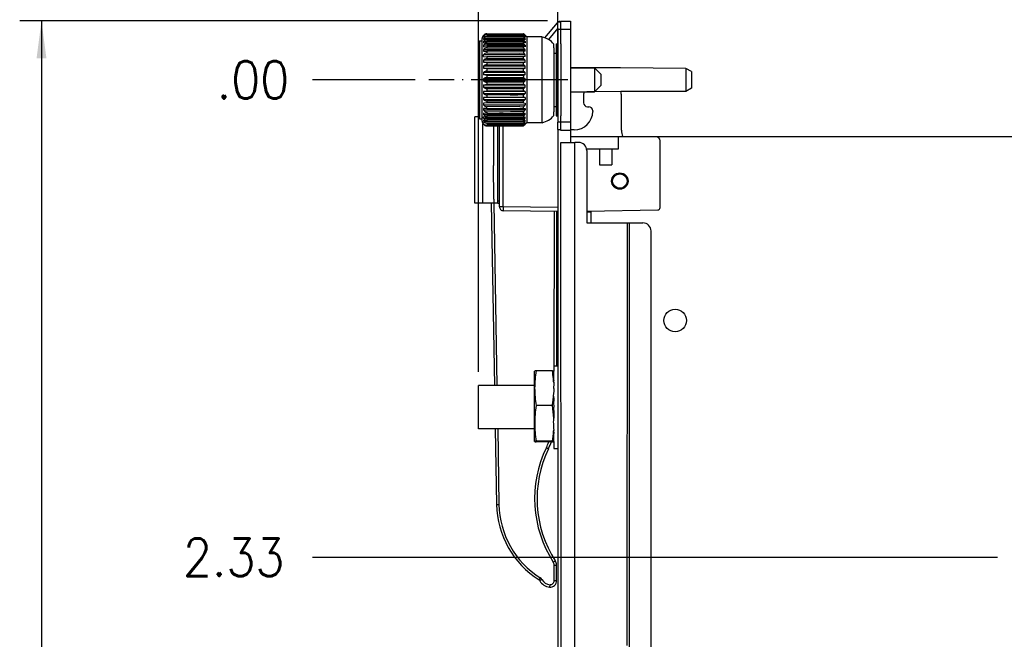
# Model space of a CAD drawing. Header units: millimetres. Extents: x 618 to 1482, y 17 to 575.
# Tile 63 of 90: x 887 to 979, y 394 to 451. Entities that reach past the tile are written whole.
import ezdxf

# ---------------------------------------------------------------- set-up
doc = ezdxf.new("R2010")
doc.units = ezdxf.units.MM
doc.linetypes.add('DOT_CENTER', pattern=[14, 12, -1, 0, -1])
doc.layers.add('1', color=7, linetype='Continuous')
doc.styles.add('CONVERTER_11', font='txt.shx', dxfattribs={"width": 0.9})
doc.dimstyles.new('ME10_DIM_11', dxfattribs={"dimtxt": 4.666667, "dimasz": 4.666667, "dimexe": 2.706667, "dimexo": 1.693333, "dimgap": 3.386667, "dimtad": 0, "dimtih": 1, "dimtoh": 1, "dimlfac": 0.03937, "dimzin": 4, "dimdsep": 46, "dimtxsty": 'CONVERTER_11', "dimsah": 1, "dimcen": 0.09, "dimclrd": 140, "dimclre": 140, "dimclrt": 4, "dimadec": 0, "dimazin": 0, "dimtfac": 1, "dimtdec": 4, "dimtix": 1, "dimtofl": 0, "dimtmove": 0, "dimatfit": 0, "dimfxl": 1, "dimtolj": 1, "dimtzin": 0, "dimarcsym": 0})
doc.dimstyles.new('ME10_DIM_14', dxfattribs={"dimtxt": 4.666667, "dimasz": 0.18, "dimexe": 2.706667, "dimexo": 1.693333, "dimgap": 3.386667, "dimtad": 1, "dimlfac": 0.03937, "dimzin": 4, "dimdsep": 46, "dimtxsty": 'CONVERTER_11', "dimsah": 1, "dimcen": 0.09, "dimclrd": 140, "dimclre": 140, "dimclrt": 4, "dimadec": 0, "dimazin": 0, "dimtfac": 1, "dimtdec": 4, "dimtix": 1, "dimtofl": 0, "dimtmove": 0, "dimatfit": 0, "dimfxl": 1, "dimtolj": 1, "dimtzin": 0, "dimarcsym": 0})
doc.dimstyles.new('ME10_DIM_15', dxfattribs={"dimtxt": 4.666667, "dimasz": 0.18, "dimexe": 2.706667, "dimexo": 1.693333, "dimgap": 3.386667, "dimtad": 1, "dimlfac": 0.03937, "dimzin": 4, "dimdsep": 46, "dimtxsty": 'CONVERTER_11', "dimsah": 1, "dimcen": 0.09, "dimclrd": 140, "dimclre": 140, "dimclrt": 4, "dimadec": 0, "dimazin": 0, "dimtfac": 1, "dimtdec": 4, "dimtix": 1, "dimtofl": 0, "dimtmove": 0, "dimatfit": 0, "dimfxl": 1, "dimtolj": 1, "dimtzin": 0, "dimarcsym": 0})
doc.dimstyles.new('ME10_DIM_16', dxfattribs={"dimtxt": 4.666667, "dimasz": 0.18, "dimexe": 2.706667, "dimexo": 1.693333, "dimgap": 3.386667, "dimtad": 1, "dimlfac": 0.03937, "dimzin": 4, "dimdsep": 46, "dimtxsty": 'CONVERTER_11', "dimsah": 1, "dimcen": 0.09, "dimclrd": 140, "dimclre": 140, "dimclrt": 4, "dimadec": 0, "dimazin": 0, "dimtfac": 1, "dimtdec": 4, "dimtix": 1, "dimtofl": 0, "dimtmove": 0, "dimatfit": 0, "dimfxl": 1, "dimtolj": 1, "dimtzin": 0, "dimarcsym": 0})
doc.dimstyles.new('ME10_DIM_20', dxfattribs={"dimtxt": 4.666667, "dimasz": 0.18, "dimexe": 2.706667, "dimexo": 1.693333, "dimgap": 3.386667, "dimtad": 1, "dimlfac": 0.03937, "dimzin": 4, "dimdsep": 46, "dimtxsty": 'CONVERTER_11', "dimsah": 1, "dimcen": 0.09, "dimclrd": 140, "dimclre": 140, "dimclrt": 4, "dimadec": 0, "dimazin": 0, "dimtfac": 1, "dimtdec": 4, "dimtix": 1, "dimtofl": 0, "dimtmove": 0, "dimatfit": 0, "dimfxl": 1, "dimtolj": 1, "dimtzin": 0, "dimarcsym": 0})

# ---------------------------------------------------------------- blocks, each defined once
blk = doc.blocks.new('p3__18', base_point=(1246.75, 549.22))
at = {"color": 7, "linetype": 'Continuous'}
for p, q in [((1246.75, 555.9), (1246.75, 558.01)), ((1248.96, 558.06), (1246.93, 558.06)), ((1249.14, 557.54), (1249.14, 558.01)), ((1249.14, 557.43), (1249.14, 557.54)), ((1249.08, 557.04), (1249.13, 557.07)), ((1249.17, 556.93), (1249.08, 557.04)), ((1249.08, 556.72), (1249.17, 556.93)), ((1249.17, 556.62), (1249.08, 556.72)), ((1249.13, 557.07), (1249.14, 557.43)), ((1249.17, 556.49), (1249.17, 556.62)), ((1249.17, 556.22), (1249.17, 556.49)), ((1246.75, 551.53), (1246.75, 555.9)), ((1249.1, 554.95), (1249.17, 555.52)), ((1249.12, 556.06), (1249.14, 556.15)), ((1249.14, 555.98), (1249.12, 556.06)), ((1249.14, 556.15), (1249.17, 556.22)), ((1249.14, 555.9), (1249.14, 555.98)), ((1249.17, 555.79), (1249.14, 555.9)), ((1249.17, 555.52), (1249.17, 555.79)), ((1249.14, 554.82), (1249.1, 554.95)), ((1249.17, 554.67), (1249.14, 554.82)), ((1249.14, 554.08), (1249.17, 554.46)), ((1249.17, 553.59), (1249.14, 554.08)), ((1249.17, 554.46), (1249.17, 554.67)), ((1248.96, 553.74), (1246.93, 553.74)), ((1249.14, 553.54), (1249.17, 553.59)), ((1249.17, 552.74), (1249.14, 553.54)), ((1249.17, 552.27), (1249.17, 552.74)), ((1246.75, 549.27), (1246.75, 551.53)), ((1249.08, 551.68), (1249.14, 551.94)), ((1249.14, 551.53), (1249.08, 551.68)), ((1249.12, 552.15), (1249.17, 552.27)), ((1249.14, 551.94), (1249.12, 552.15)), ((1249.14, 551.06), (1249.14, 551.53)), ((1249.1, 550.56), (1249.17, 550.68)), ((1249.16, 550.41), (1249.1, 550.56)), ((1249.14, 550.9), (1249.14, 551.06)), ((1249.17, 550.68), (1249.14, 550.9)), ((1249.14, 550.09), (1249.16, 550.41)), ((1248.96, 549.32), (1246.93, 549.32)), ((1248.96, 549.22), (1246.93, 549.22)), ((1249.12, 549.25), (1249.14, 549.49)), ((1249.14, 550.02), (1249.14, 550.09)), ((1249.14, 549.67), (1249.14, 550.02)), ((1249.14, 549.54), (1249.14, 549.67)), ((1249.14, 549.49), (1249.14, 549.54))]:
    blk.add_line(p, q, dxfattribs=at)
for centre, radius, start, end in [((1260.72, 555.81), 13.97, 170.7571, 179.6534), ((1235.16, 555.95), 13.96, 4.483, 8.691), ((1235.24, 555.15), 13.96, 6.8896, 7.747), ((1260.72, 555.98), 13.97, 180.3466, 189.2429), ((1235.17, 555.98), 13.97, 350.7571, 353.3376), ((1235.17, 555.98), 13.97, 353.3376, 354.1894), ((1235.17, 555.98), 13.97, 354.1894, 355.7687), ((1261.37, 551.44), 14.61, 170.9643, 179.6623), ((1234.53, 551.44), 14.61, 2.7765, 9.0357), ((1261.37, 551.61), 14.61, 180.3377, 189.0357), ((1234.53, 551.61), 14.61, 350.9643, 355.8748)]:
    blk.add_arc(centre, radius, start, end, dxfattribs=at)
for points, knots in [([(1246.93, 558.06), (1246.91, 558.05), (1246.86, 558.04), (1246.8, 558.04), (1246.77, 558.01), (1246.75, 558.01), (1246.75, 558.01)], [0, 0, 0, 0, 0.0741695, 0.1362918, 0.1829802, 0.1896499, 0.1896499, 0.1896499, 0.1896499]), ([(1248.96, 558.06), (1248.98, 558.05), (1249.03, 558.04), (1249.09, 558.04), (1249.12, 558.01), (1249.14, 558.01), (1249.14, 558.01)], [0, 0, 0, 0, 0.0741695, 0.1362918, 0.1829802, 0.1896499, 0.1896499, 0.1896499, 0.1896499]), ([(1246.93, 549.32), (1246.91, 549.32), (1246.87, 549.31), (1246.81, 549.3), (1246.78, 549.28), (1246.75, 549.27), (1246.75, 549.27)], [0, 0, 0, 0, 0.0748658, 0.104729, 0.1786376, 0.189196, 0.189196, 0.189196, 0.189196]), ([(1246.75, 549.27), (1246.75, 549.27), (1246.77, 549.26), (1246.8, 549.24), (1246.86, 549.23), (1246.9, 549.22), (1246.93, 549.22)], [0, 0, 0, 0, 0.0067712, 0.0541695, 0.0993842, 0.1895717, 0.1895717, 0.1895717, 0.1895717]), ([(1249.12, 549.25), (1249.1, 549.27), (1249.05, 549.31), (1248.99, 549.32), (1248.96, 549.32)], [0, 0, 0, 0, 0.0966503, 0.1802791, 0.1802791, 0.1802791, 0.1802791]), ([(1248.96, 549.22), (1248.98, 549.22), (1249.02, 549.23), (1249.07, 549.24), (1249.1, 549.25), (1249.12, 549.25), (1249.12, 549.25)], [0, 0, 0, 0, 0.0748658, 0.104729, 0.1608086, 0.16882, 0.16882, 0.16882, 0.16882])]:
    blk.add_open_spline(points, degree=3, knots=knots, dxfattribs=at)
blk = doc.blocks.new('SOUTHCO_47-99-944-1F1_shell__28', base_point=(1244.89, 589.73))
at = {"color": 7, "linetype": 'Continuous'}
for p, q in [((1249.42, 598.65), (1249.64, 598.65)), ((1249.42, 598.65), (1249.42, 597.5)), ((1250.02, 598.65), (1250.02, 596.68)), ((1244.89, 597.5), (1245.37, 597.53)), ((1249.12, 597.5), (1249.42, 597.5)), ((1249.42, 597.5), (1249.42, 590.87)), ((1250.02, 596.68), (1250.02, 591.69)), ((1244.89, 590.87), (1245.37, 590.85)), ((1249.12, 590.87), (1249.42, 590.87)), ((1249.42, 590.87), (1249.42, 589.73)), ((1250.02, 591.69), (1250.02, 589.73)), ((1249.42, 589.73), (1249.64, 589.73))]:
    blk.add_line(p, q, dxfattribs=at)
blk = doc.blocks.new('SOUTHCO_47-99-944-1F1_body__29', base_point=(1239.9, 588.47))
at = {"color": 7, "linetype": 'Continuous'}
for p, q in [((1240.22, 599.04), (1240.22, 599.34)), ((1240.43, 599.71), (1240.39, 599.71)), ((1240.39, 599.49), (1240.82, 599.62)), ((1240.62, 599.56), (1240.39, 599.56)), ((1240.39, 599.3), (1240.39, 599.2)), ((1240.82, 599.3), (1240.39, 599.3)), ((1240.39, 599.2), (1240.82, 599.3)), ((1240.82, 599.91), (1245.37, 599.93)), ((1245.37, 599.83), (1240.82, 599.83)), ((1240.82, 599.78), (1245.37, 599.78)), ((1245.37, 599.62), (1240.82, 599.62)), ((1240.82, 599.53), (1245.37, 599.53)), ((1245.37, 599.3), (1240.82, 599.3)), ((1240.82, 599.17), (1245.37, 599.17)), ((1245.56, 599.3), (1245.37, 599.3)), ((1245.37, 599.17), (1245.37, 599.3)), ((1245.56, 599.56), (1245.5, 599.53)), ((1245.8, 599.52), (1245.56, 599.75)), ((1245.56, 599.3), (1245.56, 599.2)), ((1245.8, 599.52), (1245.8, 588.86)), ((1247.7, 599.52), (1245.8, 599.52)), ((1247.7, 594.19), (1247.7, 599.52)), ((1239.92, 599.04), (1239.9, 596.88)), ((1239.92, 599.04), (1240.22, 599.04)), ((1240.22, 589.34), (1240.22, 599.04)), ((1245.56, 598.94), (1240.39, 598.94)), ((1240.39, 598.94), (1240.39, 598.8)), ((1240.39, 598.8), (1240.82, 598.87)), ((1240.39, 598.48), (1240.39, 598.31)), ((1245.56, 598.48), (1240.39, 598.48)), ((1240.39, 598.31), (1240.82, 598.35)), ((1240.39, 597.93), (1240.39, 597.74)), ((1245.56, 597.93), (1240.39, 597.93)), ((1245.37, 598.87), (1240.82, 598.87)), ((1240.82, 598.71), (1245.37, 598.71)), ((1245.37, 598.35), (1240.82, 598.35)), ((1240.82, 598.16), (1245.37, 598.16)), ((1245.37, 598.71), (1245.37, 598.87)), ((1245.37, 598.16), (1245.37, 598.35)), ((1245.56, 598.94), (1245.56, 598.8)), ((1245.56, 598.48), (1245.56, 598.31)), ((1245.56, 597.74), (1245.56, 597.93)), ((1249.12, 598.17), (1249.12, 598.64)), ((1249.12, 598.17), (1249.12, 590.21)), ((1239.9, 596.88), (1239.9, 591.49)), ((1240.39, 597.09), (1240.39, 597.3)), ((1245.56, 597.3), (1240.39, 597.3)), ((1240.39, 597.09), (1240.82, 597.06)), ((1245.37, 597.74), (1240.82, 597.74)), ((1240.82, 597.53), (1244.89, 597.5)), ((1245.37, 597.06), (1240.82, 597.06)), ((1240.82, 596.83), (1245.37, 596.83)), ((1244.89, 597.5), (1245.37, 597.53)), ((1245.37, 597.74), (1245.37, 597.53)), ((1245.56, 597.09), (1245.37, 597.06)), ((1245.37, 596.83), (1245.37, 597.06)), ((1245.56, 597.09), (1245.56, 597.3)), ((1240.39, 596.62), (1240.39, 596.38)), ((1245.56, 596.62), (1240.39, 596.62)), ((1240.82, 596.32), (1240.39, 596.38)), ((1240.39, 596.38), (1245.56, 596.38)), ((1245.56, 595.88), (1240.39, 595.88)), ((1240.39, 595.88), (1240.39, 595.63)), ((1240.82, 595.54), (1240.39, 595.63)), ((1240.39, 595.63), (1245.56, 595.63)), ((1245.37, 596.32), (1240.82, 596.32)), ((1240.82, 596.08), (1243.72, 596.04)), ((1245.37, 595.54), (1240.82, 595.54)), ((1243.72, 596.04), (1244.65, 596.04)), ((1244.65, 596.04), (1245.37, 596.08)), ((1245.37, 596.08), (1245.37, 596.32)), ((1245.37, 595.29), (1245.37, 595.54)), ((1245.56, 596.38), (1245.56, 596.62)), ((1245.56, 595.63), (1245.56, 595.88)), ((1251.22, 595.68), (1253.22, 595.69)), ((1253.22, 595.69), (1254.2, 595.68)), ((1254.2, 595.68), (1254.2, 592.7)), ((1255.02, 594.86), (1254.2, 595.68)), ((1240.39, 595.11), (1240.39, 594.85)), ((1245.56, 595.11), (1240.39, 595.11)), ((1240.82, 594.73), (1240.39, 594.85)), ((1240.39, 594.85), (1245.56, 594.85)), ((1240.39, 594.32), (1240.39, 594.06)), ((1245.56, 594.32), (1240.39, 594.32)), ((1240.82, 595.29), (1245.37, 595.29)), ((1245.37, 594.73), (1240.82, 594.73)), ((1240.82, 594.47), (1245.37, 594.47)), ((1245.4, 594.53), (1245.37, 594.73)), ((1245.37, 594.47), (1245.4, 594.53)), ((1245.56, 594.85), (1245.56, 595.11)), ((1245.56, 594.06), (1245.56, 594.32)), ((1247.7, 588.86), (1247.7, 594.19)), ((1255.02, 593.52), (1255.02, 594.86)), ((1240.39, 594.06), (1245.56, 594.06)), ((1240.39, 593.53), (1240.82, 593.65)), ((1240.39, 593.53), (1240.39, 593.27)), ((1245.56, 593.53), (1240.39, 593.53)), ((1240.39, 593.27), (1245.56, 593.27)), ((1245.37, 593.91), (1240.82, 593.91)), ((1240.82, 593.65), (1245.37, 593.65)), ((1245.37, 593.09), (1240.82, 593.09)), ((1245.4, 593.85), (1245.37, 593.91)), ((1245.37, 593.65), (1245.4, 593.85)), ((1245.37, 592.84), (1245.37, 593.09)), ((1245.56, 593.27), (1245.56, 593.53)), ((1255.02, 593.52), (1254.2, 592.7)), ((1240.39, 592.75), (1240.82, 592.84)), ((1240.39, 592.75), (1240.39, 592.5)), ((1245.56, 592.75), (1240.39, 592.75)), ((1240.39, 592.5), (1245.56, 592.5)), ((1240.39, 592), (1240.82, 592.06)), ((1240.39, 592), (1240.39, 591.76)), ((1245.56, 592), (1240.39, 592)), ((1240.39, 591.76), (1245.56, 591.76)), ((1240.82, 592.84), (1245.37, 592.84)), ((1243.72, 592.33), (1240.82, 592.3)), ((1240.82, 592.06), (1245.37, 592.06)), ((1243.72, 592.33), (1244.65, 592.33)), ((1245.37, 592.3), (1244.65, 592.33)), ((1245.37, 592.06), (1245.37, 592.3)), ((1245.56, 592.75), (1245.56, 592.5)), ((1245.56, 592), (1245.56, 591.76)), ((1251.22, 592.7), (1253.22, 592.69)), ((1253.22, 592.69), (1254.2, 592.7)), ((1239.9, 591.49), (1239.92, 589.34)), ((1240.82, 591.32), (1240.39, 591.29)), ((1240.39, 591.29), (1240.39, 591.08)), ((1240.39, 591.08), (1245.56, 591.08)), ((1240.39, 590.64), (1240.39, 590.45)), ((1245.37, 591.55), (1240.82, 591.55)), ((1245.37, 591.32), (1240.82, 591.32)), ((1244.89, 590.87), (1240.82, 590.85)), ((1240.82, 590.64), (1245.37, 590.64)), ((1244.89, 590.87), (1245.37, 590.85)), ((1245.37, 591.32), (1245.37, 591.55)), ((1245.37, 591.32), (1245.56, 591.29)), ((1245.37, 590.64), (1245.37, 590.85)), ((1245.56, 591.29), (1245.56, 591.08)), ((1245.56, 590.64), (1245.56, 590.45)), ((1239.92, 589.34), (1240.22, 589.34)), ((1240.22, 589.04), (1240.22, 589.34)), ((1240.39, 590.45), (1245.56, 590.45)), ((1240.39, 590.07), (1240.39, 589.9)), ((1240.82, 590.03), (1240.39, 590.07)), ((1240.39, 589.9), (1245.56, 589.9)), ((1240.39, 589.44), (1240.39, 589.58)), ((1240.82, 589.51), (1240.39, 589.58)), ((1240.39, 589.44), (1245.56, 589.44)), ((1242.37, 590.19), (1240.82, 590.22)), ((1240.82, 590.03), (1245.37, 590.03)), ((1245.37, 589.67), (1240.82, 589.67)), ((1240.82, 589.51), (1245.37, 589.51)), ((1242.86, 590.19), (1242.37, 590.19)), ((1243.74, 590.2), (1242.86, 590.19)), ((1245.37, 590.22), (1243.74, 590.2)), ((1245.37, 590.03), (1245.37, 590.22)), ((1245.37, 589.67), (1245.37, 589.51)), ((1245.56, 589.9), (1245.56, 590.07)), ((1245.56, 589.44), (1245.56, 589.58)), ((1249.12, 589.74), (1249.12, 590.21)), ((1240.39, 589.18), (1240.39, 589.08)), ((1240.82, 589.08), (1240.39, 589.18)), ((1240.39, 589.08), (1240.82, 589.08)), ((1240.82, 588.76), (1240.39, 588.89)), ((1245.37, 589.21), (1240.82, 589.21)), ((1240.82, 589.08), (1245.37, 589.08)), ((1240.82, 588.85), (1245.37, 588.85)), ((1240.82, 588.76), (1245.37, 588.76)), ((1245.37, 588.6), (1240.82, 588.6)), ((1240.82, 588.55), (1245.37, 588.55)), ((1240.82, 588.47), (1245.37, 588.47)), ((1245.37, 589.08), (1245.37, 589.21)), ((1245.37, 589.08), (1245.56, 589.08)), ((1245.47, 588.63), (1245.56, 588.7)), ((1245.5, 588.85), (1245.56, 588.82)), ((1245.56, 589.08), (1245.56, 589.18)), ((1245.8, 588.86), (1245.56, 588.7)), ((1245.56, 588.7), (1245.56, 588.63)), ((1247.7, 588.86), (1245.8, 588.86))]:
    blk.add_line(p, q, dxfattribs=at)
at = {"color": 124, "linetype": 'Continuous'}
for p, q in [((1240.82, 599.3), (1240.82, 599.17)), ((1240.82, 598.71), (1240.82, 598.87)), ((1240.82, 598.35), (1240.82, 598.16)), ((1240.82, 597.74), (1240.82, 597.53)), ((1240.82, 597.06), (1240.82, 596.83)), ((1240.82, 596.32), (1240.82, 596.08)), ((1240.82, 595.54), (1240.82, 595.29)), ((1240.82, 594.73), (1240.82, 594.47)), ((1240.82, 593.91), (1240.82, 593.65)), ((1240.82, 593.09), (1240.82, 592.84)), ((1240.82, 592.3), (1240.82, 592.06)), ((1240.82, 591.55), (1240.82, 591.32)), ((1240.82, 590.64), (1240.82, 590.85)), ((1240.82, 590.22), (1240.82, 590.03)), ((1240.82, 589.67), (1240.82, 589.51)), ((1240.82, 589.21), (1240.82, 589.08))]:
    blk.add_line(p, q, dxfattribs=at)
at = {"color": 7, "linetype": 'Continuous'}
for centre, radius, start, end in [((1240.81, 599.3), 0.587, 135.8985, 176.5159), ((1240.84, 599.31), 0.609, 91.6682, 138.0798), ((1240.77, 599.19), 0.646, 85.1508, 126.165), ((1240.83, 599.22), 0.564, 90.9966, 142.1201), ((1240.84, 598.97), 0.556, 91.4606, 144.019), ((1240.84, 598.62), 0.552, 91.74, 145.1078), ((1247.06, 596.88), 2.71, 40.3979, 76.2713), ((1240.84, 598.17), 0.544, 91.4687, 145.7614), ((1240.84, 597.61), 0.552, 91.6949, 144.9343), ((1240.84, 596.97), 0.557, 91.3726, 143.6682), ((1240.83, 596.26), 0.567, 90.8712, 141.5841), ((1240.82, 595.49), 0.584, 90.2275, 138.6345), ((1240.82, 594.67), 0.611, 89.5064, 134.7505), ((1240.81, 593.81), 0.659, 88.8099, 129.8439), ((1240.81, 594.57), 0.659, 230.1561, 271.1901), ((1240.82, 593.71), 0.611, 225.2495, 270.4936), ((1240.82, 592.89), 0.584, 221.3655, 269.7725), ((1240.83, 592.12), 0.567, 218.4159, 269.1288), ((1240.84, 591.41), 0.557, 216.3318, 268.6274), ((1240.84, 590.77), 0.552, 215.0657, 268.3051), ((1240.84, 590.21), 0.544, 214.2386, 268.5313), ((1240.84, 589.76), 0.552, 214.8922, 268.26), ((1247.06, 591.5), 2.71, 283.7287, 319.6021), ((1240.81, 589.12), 0.589, 187.5308, 224.551), ((1240.84, 589.41), 0.556, 215.981, 268.5394), ((1240.82, 589.21), 0.664, 229.5593, 270.4572), ((1240.86, 589.06), 0.597, 216.742, 265.8879)]:
    blk.add_arc(centre, radius, start, end, dxfattribs=at)
for points in [[(1240.39, 599.56), (1240.39, 599.55), (1240.39, 599.53), (1240.39, 599.5), (1240.39, 599.49)], [(1245.37, 599.78), (1245.37, 599.79), (1245.37, 599.81), (1245.37, 599.83), (1245.37, 599.83)], [(1245.37, 599.53), (1245.37, 599.55), (1245.37, 599.58), (1245.37, 599.61), (1245.37, 599.62)], [(1245.56, 599.56), (1245.56, 599.55), (1245.56, 599.53), (1245.56, 599.5), (1245.56, 599.49)], [(1240.39, 588.89), (1240.39, 588.88), (1240.39, 588.85), (1240.39, 588.83), (1240.39, 588.82)], [(1245.37, 588.76), (1245.37, 588.77), (1245.37, 588.8), (1245.37, 588.83), (1245.37, 588.85)], [(1245.37, 588.55), (1245.37, 588.55), (1245.37, 588.57), (1245.37, 588.59), (1245.37, 588.6)], [(1245.56, 588.82), (1245.56, 588.83), (1245.56, 588.85), (1245.56, 588.88), (1245.56, 588.89)]]:
    blk.add_open_spline(points, degree=3, dxfattribs=at)
at = {"color": 124, "linetype": 'Continuous'}
for points in [[(1240.82, 599.83), (1240.82, 599.83), (1240.82, 599.81), (1240.82, 599.79), (1240.82, 599.78)], [(1240.82, 599.62), (1240.82, 599.61), (1240.82, 599.58), (1240.82, 599.55), (1240.82, 599.53)], [(1240.82, 588.85), (1240.82, 588.83), (1240.82, 588.8), (1240.82, 588.77), (1240.82, 588.76)], [(1240.82, 588.6), (1240.82, 588.59), (1240.82, 588.57), (1240.82, 588.55), (1240.82, 588.55)]]:
    blk.add_open_spline(points, degree=3, dxfattribs=at)
at = {"color": 7, "linetype": 'Continuous'}
for points, knots in [([(1245.56, 599.75), (1245.55, 599.76), (1245.53, 599.78), (1245.49, 599.82), (1245.43, 599.87), (1245.39, 599.91), (1245.37, 599.93)], [0, 0, 0, 0, 0.0432961, 0.0865923, 0.1736803, 0.2613867, 0.2613867, 0.2613867, 0.2613867]), ([(1245.56, 599.68), (1245.55, 599.69), (1245.53, 599.7), (1245.49, 599.74), (1245.43, 599.78), (1245.39, 599.82), (1245.37, 599.83)], [0, 0, 0, 0, 0.0406394, 0.0812787, 0.1631097, 0.2455272, 0.2455272, 0.2455272, 0.2455272]), ([(1245.37, 599.78), (1245.4, 599.77), (1245.43, 599.76), (1245.43, 599.68), (1245.5, 599.64), (1245.54, 599.59), (1245.56, 599.56)], [0, 0, 0, 0, 0.0657574, 0.103787, 0.1994535, 0.294784, 0.294784, 0.294784, 0.294784]), ([(1245.56, 599.49), (1245.55, 599.5), (1245.53, 599.51), (1245.48, 599.55), (1245.43, 599.58), (1245.39, 599.61), (1245.37, 599.62)], [0, 0, 0, 0, 0.0379, 0.0758001, 0.1810675, 0.2291242, 0.2291242, 0.2291242, 0.2291242]), ([(1245.37, 599.53), (1245.38, 599.52), (1245.4, 599.49), (1245.45, 599.44), (1245.5, 599.38), (1245.54, 599.33), (1245.56, 599.3)], [0, 0, 0, 0, 0.0496035, 0.099207, 0.1978435, 0.2960774, 0.2960774, 0.2960774, 0.2960774]), ([(1245.56, 599.2), (1245.55, 599.2), (1245.53, 599.21), (1245.49, 599.24), (1245.43, 599.26), (1245.39, 599.29), (1245.37, 599.3)], [0, 0, 0, 0, 0.0353003, 0.0706007, 0.1417887, 0.213534, 0.213534, 0.213534, 0.213534]), ([(1245.37, 599.17), (1245.38, 599.16), (1245.4, 599.13), (1245.45, 599.08), (1245.5, 599.02), (1245.54, 598.96), (1245.56, 598.94)], [0, 0, 0, 0, 0.050564, 0.101128, 0.2013878, 0.3012796, 0.3012796, 0.3012796, 0.3012796]), ([(1245.56, 598.8), (1245.55, 598.8), (1245.53, 598.81), (1245.48, 598.83), (1245.43, 598.85), (1245.39, 598.86), (1245.37, 598.87)], [0, 0, 0, 0, 0.0330728, 0.0661456, 0.1582882, 0.2003475, 0.2003475, 0.2003475, 0.2003475]), ([(1245.37, 598.71), (1245.38, 598.7), (1245.4, 598.67), (1245.45, 598.62), (1245.5, 598.56), (1245.54, 598.5), (1245.56, 598.48)], [0, 0, 0, 0, 0.0508528, 0.1017055, 0.202324, 0.3027555, 0.3027555, 0.3027555, 0.3027555]), ([(1245.56, 598.31), (1245.55, 598.31), (1245.53, 598.32), (1245.48, 598.33), (1245.43, 598.34), (1245.39, 598.34), (1245.37, 598.35)], [0, 0, 0, 0, 0.0315662, 0.0631325, 0.1510967, 0.1912256, 0.1912256, 0.1912256, 0.1912256]), ([(1245.37, 598.16), (1245.38, 598.15), (1245.4, 598.12), (1245.45, 598.06), (1245.51, 598), (1245.55, 597.94), (1245.56, 597.93)], [0, 0, 0, 0, 0.0503297, 0.1006595, 0.2381092, 0.3004399, 0.3004399, 0.3004399, 0.3004399]), ([(1240.39, 597.74), (1240.42, 597.74), (1240.47, 597.74), (1240.56, 597.74), (1240.67, 597.74), (1240.76, 597.74), (1240.82, 597.74)], [0, 0, 0, 0, 0.1074107, 0.1572317, 0.2639465, 0.4357338, 0.4357338, 0.4357338, 0.4357338]), ([(1245.56, 597.74), (1245.55, 597.74), (1245.53, 597.74), (1245.48, 597.74), (1245.43, 597.74), (1245.39, 597.74), (1245.37, 597.74)], [0, 0, 0, 0, 0.0308011, 0.0616022, 0.14838, 0.1875379, 0.1875379, 0.1875379, 0.1875379]), ([(1245.37, 597.53), (1245.38, 597.52), (1245.4, 597.49), (1245.45, 597.44), (1245.5, 597.38), (1245.54, 597.33), (1245.56, 597.3)], [0, 0, 0, 0, 0.049362, 0.098724, 0.1967561, 0.2944356, 0.2944356, 0.2944356, 0.2944356]), ([(1245.37, 596.83), (1245.38, 596.82), (1245.4, 596.8), (1245.45, 596.75), (1245.5, 596.69), (1245.54, 596.64), (1245.56, 596.62)], [0, 0, 0, 0, 0.0477605, 0.0955211, 0.1904726, 0.2850172, 0.2850172, 0.2850172, 0.2850172]), ([(1245.56, 596.38), (1245.55, 596.38), (1245.53, 596.37), (1245.49, 596.36), (1245.43, 596.34), (1245.39, 596.33), (1245.37, 596.32)], [0, 0, 0, 0, 0.0326898, 0.0653797, 0.1313906, 0.1979132, 0.1979132, 0.1979132, 0.1979132]), ([(1245.37, 596.08), (1245.38, 596.07), (1245.4, 596.04), (1245.45, 595.99), (1245.51, 595.94), (1245.55, 595.89), (1245.56, 595.88)], [0, 0, 0, 0, 0.0457023, 0.0914046, 0.2161071, 0.2726419, 0.2726419, 0.2726419, 0.2726419]), ([(1245.56, 595.63), (1245.55, 595.63), (1245.53, 595.62), (1245.49, 595.6), (1245.43, 595.57), (1245.39, 595.55), (1245.37, 595.54)], [0, 0, 0, 0, 0.0348276, 0.0696551, 0.1397429, 0.2103367, 0.2103367, 0.2103367, 0.2103367]), ([(1245.37, 595.29), (1245.38, 595.28), (1245.4, 595.26), (1245.45, 595.22), (1245.5, 595.17), (1245.54, 595.13), (1245.56, 595.11)], [0, 0, 0, 0, 0.0433209, 0.0866417, 0.1724622, 0.2579691, 0.2579691, 0.2579691, 0.2579691]), ([(1245.56, 594.85), (1245.55, 594.85), (1245.53, 594.83), (1245.49, 594.81), (1245.43, 594.77), (1245.39, 594.74), (1245.37, 594.73)], [0, 0, 0, 0, 0.0372929, 0.0745858, 0.1498669, 0.2255366, 0.2255366, 0.2255366, 0.2255366]), ([(1245.37, 594.47), (1245.38, 594.46), (1245.4, 594.45), (1245.45, 594.41), (1245.5, 594.37), (1245.54, 594.33), (1245.56, 594.32)], [0, 0, 0, 0, 0.0404687, 0.0809374, 0.1618329, 0.2418857, 0.2418857, 0.2418857, 0.2418857]), ([(1245.56, 594.06), (1245.55, 594.05), (1245.53, 594.04), (1245.49, 594), (1245.43, 593.96), (1245.39, 593.93), (1245.37, 593.91)], [0, 0, 0, 0, 0.0399561, 0.0799123, 0.160936, 0.2418857, 0.2418857, 0.2418857, 0.2418857]), ([(1245.37, 593.65), (1245.38, 593.64), (1245.4, 593.63), (1245.45, 593.6), (1245.51, 593.56), (1245.55, 593.53), (1245.56, 593.53)], [0, 0, 0, 0, 0.0378665, 0.075733, 0.1788316, 0.2255365, 0.2255365, 0.2255365, 0.2255365]), ([(1245.56, 593.27), (1245.55, 593.26), (1245.53, 593.24), (1245.48, 593.2), (1245.43, 593.15), (1245.39, 593.11), (1245.37, 593.09)], [0, 0, 0, 0, 0.0427273, 0.0854547, 0.2039142, 0.257969, 0.257969, 0.257969, 0.257969]), ([(1245.37, 592.84), (1245.38, 592.84), (1245.4, 592.83), (1245.45, 592.8), (1245.5, 592.78), (1245.54, 592.76), (1245.56, 592.75)], [0, 0, 0, 0, 0.035336, 0.0706721, 0.1406357, 0.2103366, 0.2103366, 0.2103366, 0.2103366]), ([(1245.56, 592.5), (1245.55, 592.49), (1245.53, 592.47), (1245.49, 592.42), (1245.43, 592.37), (1245.39, 592.32), (1245.37, 592.3)], [0, 0, 0, 0, 0.0451738, 0.0903477, 0.181303, 0.2726421, 0.2726421, 0.2726421, 0.2726421]), ([(1245.37, 592.06), (1245.38, 592.06), (1245.4, 592.05), (1245.45, 592.03), (1245.51, 592.01), (1245.55, 592), (1245.56, 592)], [0, 0, 0, 0, 0.0333037, 0.0666075, 0.156985, 0.1979131, 0.1979131, 0.1979131, 0.1979131]), ([(1245.56, 591.76), (1245.55, 591.75), (1245.53, 591.73), (1245.49, 591.68), (1245.43, 591.62), (1245.39, 591.57), (1245.37, 591.55)], [0, 0, 0, 0, 0.0472481, 0.0944963, 0.1895619, 0.2850172, 0.2850172, 0.2850172, 0.2850172]), ([(1240.82, 590.64), (1240.79, 590.64), (1240.71, 590.64), (1240.6, 590.64), (1240.49, 590.64), (1240.43, 590.64), (1240.39, 590.64)], [0, 0, 0, 0, 0.1005087, 0.2460332, 0.3113294, 0.4357334, 0.4357334, 0.4357334, 0.4357334]), ([(1245.56, 591.08), (1245.55, 591.06), (1245.53, 591.04), (1245.49, 590.99), (1245.43, 590.92), (1245.39, 590.87), (1245.37, 590.85)], [0, 0, 0, 0, 0.0488064, 0.0976128, 0.1957743, 0.2944357, 0.2944357, 0.2944357, 0.2944357]), ([(1245.37, 590.64), (1245.38, 590.64), (1245.4, 590.64), (1245.45, 590.64), (1245.51, 590.64), (1245.55, 590.64), (1245.56, 590.64)], [0, 0, 0, 0, 0.0315897, 0.0631794, 0.1488038, 0.1875379, 0.1875379, 0.1875379, 0.1875379]), ([(1245.56, 590.45), (1245.55, 590.44), (1245.53, 590.41), (1245.49, 590.36), (1245.43, 590.3), (1245.39, 590.24), (1245.37, 590.22)], [0, 0, 0, 0, 0.0498114, 0.0996229, 0.1998433, 0.30044, 0.30044, 0.30044, 0.30044]), ([(1245.37, 590.03), (1245.38, 590.04), (1245.4, 590.04), (1245.45, 590.05), (1245.5, 590.06), (1245.54, 590.07), (1245.56, 590.07)], [0, 0, 0, 0, 0.0321972, 0.0643944, 0.1280522, 0.1912256, 0.1912256, 0.1912256, 0.1912256]), ([(1245.56, 589.9), (1245.55, 589.89), (1245.53, 589.86), (1245.49, 589.81), (1245.43, 589.75), (1245.39, 589.69), (1245.37, 589.67)], [0, 0, 0, 0, 0.0502004, 0.1004008, 0.201182, 0.3027555, 0.3027555, 0.3027555, 0.3027555]), ([(1245.37, 589.51), (1245.38, 589.51), (1245.4, 589.52), (1245.45, 589.54), (1245.5, 589.56), (1245.54, 589.57), (1245.56, 589.58)], [0, 0, 0, 0, 0.0336829, 0.0673657, 0.1340871, 0.2003475, 0.2003475, 0.2003475, 0.2003475]), ([(1245.56, 589.44), (1245.55, 589.43), (1245.53, 589.4), (1245.49, 589.35), (1245.43, 589.29), (1245.39, 589.23), (1245.37, 589.21)], [0, 0, 0, 0, 0.0499039, 0.0998077, 0.2002497, 0.3012796, 0.3012796, 0.3012796, 0.3012796]), ([(1245.37, 589.08), (1245.38, 589.09), (1245.4, 589.1), (1245.45, 589.12), (1245.5, 589.15), (1245.54, 589.17), (1245.56, 589.18)], [0, 0, 0, 0, 0.0358722, 0.0717444, 0.1428815, 0.213534, 0.213534, 0.213534, 0.213534]), ([(1245.56, 589.08), (1245.55, 589.07), (1245.53, 589.04), (1245.49, 588.99), (1245.43, 588.93), (1245.39, 588.87), (1245.37, 588.85)], [0, 0, 0, 0, 0.0490832, 0.0981664, 0.1969341, 0.2960774, 0.2960774, 0.2960774, 0.2960774]), ([(1245.37, 588.76), (1245.38, 588.77), (1245.4, 588.78), (1245.45, 588.81), (1245.5, 588.85), (1245.54, 588.88), (1245.56, 588.89)], [0, 0, 0, 0, 0.0384692, 0.0769383, 0.1532424, 0.2291244, 0.2291244, 0.2291244, 0.2291244]), ([(1245.56, 588.82), (1245.55, 588.81), (1245.53, 588.78), (1245.49, 588.73), (1245.43, 588.67), (1245.39, 588.62), (1245.37, 588.6)], [0, 0, 0, 0, 0.0476371, 0.0952741, 0.19108, 0.2873848, 0.2873848, 0.2873848, 0.2873848]), ([(1245.37, 588.55), (1245.4, 588.55), (1245.44, 588.57), (1245.46, 588.61), (1245.47, 588.63)], [0, 0, 0, 0, 0.081212, 0.1334568, 0.1334568, 0.1334568, 0.1334568]), ([(1245.47, 588.63), (1245.47, 588.62), (1245.47, 588.6), (1245.48, 588.56), (1245.42, 588.53), (1245.39, 588.49), (1245.37, 588.47)], [0, 0, 0, 0, 0.0250847, 0.0501694, 0.1153925, 0.2039381, 0.2039381, 0.2039381, 0.2039381])]:
    blk.add_open_spline(points, degree=3, knots=knots, dxfattribs=at)
at = {"layer": '1', "color": 30, "linetype": 'DOT_CENTER'}
blk.add_line((1250.88, 594.19), (1233.62, 594.19), dxfattribs=at)
blk = doc.blocks.new('assy_SOUTHCO_47-99-944-1F1_1__30', base_point=(1239.9, 588.47))
for name, p in [('SOUTHCO_47-99-944-1F1_body__29', (1239.9, 588.47)), ('SOUTHCO_47-99-944-1F1_shell__28', (1244.89, 589.73))]:
    blk.add_blockref(name, p)
blk = doc.blocks.new('assy_faceplate_BEE7S_C-B7-721M__34', base_point=(1239.9, 252.17))
blk.add_blockref('assy_SOUTHCO_47-99-944-1F1_1__30', (1239.9, 588.47))
blk = doc.blocks.new('cu_bee7s_cca__41', base_point=(1238.76, 264.91))
at = {"color": 7, "linetype": 'Continuous'}
for p, q in [((1253.76, 587.17), (1531.76, 587.17)), ((1253.76, 587.12), (1253.76, 587.17)), ((1253.76, 576.42), (1253.76, 577.88))]:
    blk.add_line(p, q, dxfattribs=at)
at = {"color": 124, "linetype": 'Continuous'}
blk.add_line((1251.76, 526.95), (1251.76, 550.39), dxfattribs=at)
at = {"color": 7, "linetype": 'Continuous'}
blk.add_circle((1264.21, 564.31), 1.4, dxfattribs=at)
blk = doc.blocks.new('FACEPLATE_BEE7S_C-B7-721M_REV_0_PRT__42', base_point=(1239.32, 250.58))
at = {"color": 7, "linetype": 'Continuous'}
for p, q in [((1249.53, 601.27), (1247.99, 599.43)), ((1249.64, 601.37), (1249.7, 601.4)), ((1249.64, 600.5), (1249.64, 601.37)), ((1249.64, 600.5), (1249.64, 598.65)), ((1249.7, 601.4), (1250.02, 601.38)), ((1249.91, 601.45), (1250.02, 601.45)), ((1250.02, 601.5), (1251.22, 601.5)), ((1250.02, 601.38), (1250.02, 601.5)), ((1250.02, 600.5), (1250.02, 601.38)), ((1250.02, 598.65), (1250.02, 600.5)), ((1251.22, 601.5), (1251.22, 600.5)), ((1251.22, 600.5), (1251.22, 595.74)), ((1249.64, 598.65), (1249.64, 589.73)), ((1250.02, 598.65), (1250.02, 596.68)), ((1250.02, 596.68), (1250.02, 591.69)), ((1251.22, 595.74), (1251.22, 595.68)), ((1253.22, 595.69), (1251.22, 595.74)), ((1251.22, 595.68), (1251.22, 592.7)), ((1254.2, 595.68), (1253.22, 595.69)), ((1253.22, 595.69), (1254.2, 595.68)), ((1257.42, 595.69), (1254.2, 595.68)), ((1265.52, 595.62), (1257.42, 595.69)), ((1266.22, 595.21), (1265.52, 595.62)), ((1265.52, 595.62), (1265.52, 592.76)), ((1245.37, 594.47), (1245.4, 594.53)), ((1266.22, 595.21), (1266.22, 593.17)), ((1245.4, 593.85), (1245.37, 593.91)), ((1266.22, 593.17), (1265.52, 592.76)), ((1251.22, 592.7), (1251.22, 592.64)), ((1253.22, 592.69), (1251.22, 592.64)), ((1251.22, 592.64), (1251.22, 588.92)), ((1252.82, 592.19), (1252.82, 591.35)), ((1254.2, 592.7), (1253.22, 592.69)), ((1253.22, 592.69), (1254.2, 592.7)), ((1257.46, 592.73), (1254.2, 592.7)), ((1265.52, 592.76), (1257.46, 592.73)), ((1257.52, 587.93), (1257.52, 592.19)), ((1250.02, 591.69), (1250.02, 589.73)), ((1253.32, 590.85), (1253.46, 590.85)), ((1239.92, 589.58), (1239.32, 589.58)), ((1239.32, 578.88), (1239.32, 589.58)), ((1242.86, 590.19), (1242.37, 590.19)), ((1243.74, 590.2), (1242.86, 590.19)), ((1245.37, 590.22), (1243.74, 590.2)), ((1249.64, 589.73), (1249.64, 588.92)), ((1250.02, 588.92), (1250.02, 589.73)), ((1253.96, 590.35), (1253.96, 590.28)), ((1242.17, 579.18), (1242.17, 588.45)), ((1242.37, 578.44), (1242.37, 588.45)), ((1249.64, 588.04), (1249.64, 588.92)), ((1250.02, 588.04), (1250.02, 588.92)), ((1251.22, 588.92), (1251.22, 587.91)), ((1249.64, 588.04), (1249.64, 577.37)), ((1249.64, 588.04), (1250.02, 588.04)), ((1250.02, 587.91), (1250.02, 588.04)), ((1251.22, 587.91), (1250.02, 587.91)), ((1251.65, 587.97), (1251.22, 587.97)), ((1251.22, 587.91), (1251.22, 587.12)), ((1257.17, 587.12), (1251.22, 587.12)), ((1251.22, 587.12), (1251.22, 586.42)), ((1261.83, 587.12), (1257.17, 587.12)), ((1257.17, 585.62), (1257.17, 587.12)), ((1250.03, 428.53), (1250.02, 586.42)), ((1250.02, 586.42), (1251.22, 586.42)), ((1251.22, 586.42), (1251.72, 586.42)), ((1252.22, 586.42), (1251.72, 586.42)), ((1253.2, 585.62), (1254.82, 585.62)), ((1254.82, 585.62), (1254.82, 583.62)), ((1254.82, 585.62), (1256.32, 585.62)), ((1256.32, 585.62), (1256.32, 583.62)), ((1256.32, 585.62), (1257.17, 585.62)), ((1262.33, 578.33), (1262.33, 586.62)), ((1253.22, 585.41), (1253.22, 576.42)), ((1254.82, 583.62), (1255.57, 583.62)), ((1255.57, 583.62), (1256.32, 583.62)), ((1240.32, 578.88), (1239.32, 578.88)), ((1241.67, 578.88), (1240.32, 578.88)), ((1241.37, 578.88), (1241.77, 556.23)), ((1242.17, 578.88), (1241.67, 578.88)), ((1242.17, 578.88), (1242.17, 579.18)), ((1242.17, 578.88), (1242.37, 578.88)), ((1249.64, 577.82), (1242.86, 577.94)), ((1249.47, 577.82), (1249.47, 576.55)), ((1249.64, 577.37), (1249.64, 558.67)), ((1253.22, 577.87), (1262.04, 578.03)), ((1253.76, 577.77), (1253.22, 577.77)), ((1253.5, 577.88), (1253.76, 577.77)), ((1249.47, 576.55), (1249.47, 558.67)), ((1253.22, 576.42), (1258.23, 576.42)), ((1258.23, 576.42), (1258.53, 576.42)), ((1258.53, 576.42), (1260.2, 576.42)), ((1261.2, 433.85), (1261.2, 575.42)), ((1249.14, 558.67), (1249.64, 558.67)), ((1249.14, 558.67), (1249.14, 558.01)), ((1249.14, 557.54), (1249.14, 558.01)), ((1249.14, 557.43), (1249.14, 557.54)), ((1249.64, 558.67), (1249.64, 548.41)), ((1249.08, 557.04), (1249.13, 557.07)), ((1249.17, 556.93), (1249.08, 557.04)), ((1249.08, 556.72), (1249.17, 556.93)), ((1249.17, 556.62), (1249.08, 556.72)), ((1249.13, 557.07), (1249.14, 557.43)), ((1249.17, 556.49), (1249.17, 556.62)), ((1249.17, 556.22), (1249.17, 556.49)), ((1239.79, 550.85), (1239.79, 556.23)), ((1246.75, 556.23), (1239.79, 556.23)), ((1249.1, 554.95), (1249.17, 555.52)), ((1249.12, 556.06), (1249.14, 556.15)), ((1249.14, 555.98), (1249.12, 556.06)), ((1249.14, 556.15), (1249.17, 556.22)), ((1249.14, 555.9), (1249.14, 555.98)), ((1249.17, 555.79), (1249.14, 555.9)), ((1249.17, 555.52), (1249.17, 555.79)), ((1249.14, 554.82), (1249.1, 554.95)), ((1249.17, 554.67), (1249.14, 554.82)), ((1249.14, 554.08), (1249.17, 554.46)), ((1249.17, 553.59), (1249.14, 554.08)), ((1249.17, 554.46), (1249.17, 554.67)), ((1249.14, 553.54), (1249.17, 553.59)), ((1249.17, 552.74), (1249.14, 553.54)), ((1249.17, 552.27), (1249.17, 552.74)), ((1249.08, 551.68), (1249.14, 551.94)), ((1249.14, 551.53), (1249.08, 551.68)), ((1249.12, 552.15), (1249.17, 552.27)), ((1249.14, 551.94), (1249.12, 552.15)), ((1249.14, 551.06), (1249.14, 551.53)), ((1246.75, 550.85), (1239.79, 550.85)), ((1241.86, 550.85), (1242.02, 541.45)), ((1249.1, 550.56), (1249.17, 550.68)), ((1249.16, 550.41), (1249.1, 550.56)), ((1249.14, 550.9), (1249.14, 551.06)), ((1249.17, 550.68), (1249.14, 550.9)), ((1249.14, 550.09), (1249.16, 550.41)), ((1249.14, 550.02), (1249.14, 550.09)), ((1249.14, 549.67), (1249.14, 550.02)), ((1249.14, 549.54), (1249.14, 549.67)), ((1249.14, 549.49), (1249.14, 549.54)), ((1249.14, 549.27), (1249.14, 549.49)), ((1249.14, 549.27), (1249.14, 548.41)), ((1249.14, 548.41), (1249.64, 548.41)), ((1249.64, 548.41), (1249.64, 523.67)), ((1249.47, 531.99), (1249.47, 533.92))]:
    blk.add_line(p, q, dxfattribs=at)
at = {"color": 124, "linetype": 'Continuous'}
for p, q in [((1249.64, 600.63), (1248.45, 599.21)), ((1249.64, 600.5), (1250.02, 600.5)), ((1250.02, 600.5), (1251.22, 600.5)), ((1240.32, 578.88), (1240.32, 588.71)), ((1241.67, 583.61), (1241.67, 588.45)), ((1242.86, 578.44), (1242.86, 588.45)), ((1250.02, 588.92), (1249.64, 588.92)), ((1251.22, 588.92), (1250.02, 588.92)), ((1251.76, 550.39), (1251.72, 586.42)), ((1241.67, 583.61), (1241.65, 583.56)), ((1241.67, 579.38), (1241.65, 583.56)), ((1241.67, 579.38), (1241.67, 578.88)), ((1241.67, 578.88), (1242.07, 556.23)), ((1242.17, 579.18), (1242.37, 579.18)), ((1242.86, 578.44), (1242.37, 578.44)), ((1249.64, 578.32), (1242.86, 578.44)), ((1249.17, 577.83), (1249.14, 558.67)), ((1258.23, 576.42), (1258.21, 523.95)), ((1258.56, 454.03), (1258.53, 576.42)), ((1242.16, 550.85), (1242.32, 541.45)), ((1251.76, 526.95), (1251.76, 550.39)), ((1248.21, 548.51), (1248.48, 548.38)), ((1242.02, 541.45), (1242.32, 541.45)), ((1249.06, 534.3), (1249.31, 534.46)), ((1249.17, 533.92), (1249.47, 533.92)), ((1249.17, 531.99), (1249.17, 533.92)), ((1247.45, 532.35), (1247.29, 532.1)), ((1247.66, 532.13), (1247.4, 531.99)), ((1249.47, 531.99), (1249.17, 531.99)), ((1248.64, 531.49), (1248.61, 531.19)), ((1251.76, 525.45), (1251.76, 526.95)), ((1251.76, 517.25), (1251.76, 525.45))]:
    blk.add_line(p, q, dxfattribs=at)
at = {"color": 7, "linetype": 'Continuous'}
for radius in [1.02, 0.898]:
    blk.add_circle((1257.33, 581.62), radius, dxfattribs=at)
for centre, radius, start, end in [((1249.91, 600.95), 0.5, 122.6541, 140.0424), ((1249.91, 600.95), 0.5, 90, 115.4044), ((1255.17, 592.19), 2.35, 168.4786, 180), ((1255.17, 592.19), 2.35, 0, 13.3274), ((1253.32, 591.35), 0.5, 180, 270), ((1253.46, 590.35), 0.5, 0, 90), ((1251.65, 590.28), 2.31, 270, 360), ((1259.52, 587.93), 2, 180, 202.3591), ((1261.83, 586.62), 0.5, 360, 90), ((1252.22, 585.41), 1, 360, 90), ((1242.87, 578.43), 0.496, 179.4978, 269.5022), ((1262.03, 578.33), 0.3, 271, 0), ((1251.57, 576.55), 2.1, 156.8566, 180), ((1260.2, 575.42), 1, 0, 90), ((1239.47, 552.74), 10, 334.1984, 339.4149), ((1261.32, 542.17), 14.27, 154.1984, 212.6965), ((1253.3, 541.64), 11.28, 181, 237.8098), ((1248.47, 533.92), 1, 360, 32.6965), ((1247.13, 531.84), 0.3, 28.0054, 57.8098), ((1248.72, 532.69), 1.5, 208.0054, 265.904), ((1248.67, 531.99), 0.8, 265.904, 360)]:
    blk.add_arc(centre, radius, start, end, dxfattribs=at)
at = {"color": 124, "linetype": 'Continuous'}
for centre, radius, start, end in [((1239.47, 552.74), 9.7, 334.1984, 338.7479), ((1261.32, 542.17), 14.57, 154.1984, 212.6965), ((1253.3, 541.64), 10.98, 181, 237.8098), ((1248.47, 533.92), 0.7, 360, 32.6965), ((1247.13, 531.84), 0.6, 28.0054, 57.8098), ((1248.72, 532.69), 1.2, 208.0054, 265.904), ((1248.67, 531.99), 0.5, 265.904, 360)]:
    blk.add_arc(centre, radius, start, end, dxfattribs=at)
blk.add_open_spline([(1242.86, 578.44), (1242.86, 578.38), (1242.86, 578.26), (1242.86, 578.13), (1242.86, 578.02), (1242.86, 577.98), (1242.86, 577.94)], degree=3, knots=[0, 0, 0, 0, 0.1912014, 0.3534671, 0.3900978, 0.4999898, 0.4999898, 0.4999898, 0.4999898], dxfattribs=at)
blk = doc.blocks.new('cu_ATCA-3671__43', base_point=(1219.89, 250.58))
for name, p in [('FACEPLATE_BEE7S_C-B7-721M_REV_0_PRT__42', (1239.32, 250.58)), ('assy_faceplate_BEE7S_C-B7-721M__34', (1239.9, 252.17)), ('cu_bee7s_cca__41', (1238.76, 264.91)), ('p3__18', (1246.75, 549.22))]:
    blk.add_blockref(name, p)
blk = doc.blocks.new('*D89')
at = {"layer": '1', "color": 140, "linetype": 'Continuous'}
for p, q in [((1248.33, 601.5), (1182.81, 601.5)), ((1185.51, 601.5), (1185.51, 431.76)), ((1185.51, 420.32), (1185.51, 250.58)), ((1248.33, 250.58), (1182.81, 250.58))]:
    blk.add_line(p, q, dxfattribs=at)
at = {"layer": '1', "color": 140}
for points in [[(1186.13, 596.84), (1184.9, 596.84), (1185.51, 601.5)], [(1184.9, 255.24), (1186.13, 255.24), (1185.51, 250.58)]]:
    blk.add_solid(points, dxfattribs=at)
at = {"layer": '1', "color": 4, "insert": (1177.76, 423.71), "char_height": 4.667, "attachment_point": 7, "rotation": 0.0001, "line_spacing_factor": 0.60024, "style": 'CONVERTER_11'}
blk.add_mtext('13.82', dxfattribs=at)
blk = doc.blocks.new('*D92')
at = {"layer": '1', "color": 140, "linetype": 'Continuous'}
blk.add_line((1239.79, 557.93), (1239.79, 614.65), dxfattribs=at)
at = {"layer": '1', "color": 4, "insert": (1242.13, 620.09), "char_height": 4.6667, "attachment_point": 7, "rotation": 90, "line_spacing_factor": 0.60024, "style": 'CONVERTER_11'}
blk.add_mtext('\\C4;8X-\\C4;.39', dxfattribs=at)
blk = doc.blocks.new('*D93')
at = {"layer": '1', "color": 140, "linetype": 'Continuous'}
blk.add_line((1249.64, 589.74), (1249.64, 614.65), dxfattribs=at)
at = {"layer": '1', "color": 4, "insert": (1251.97, 618.04), "char_height": 4.667, "attachment_point": 7, "rotation": 90, "line_spacing_factor": 0.60024, "style": 'CONVERTER_11'}
blk.add_mtext('.00', dxfattribs=at)
blk = doc.blocks.new('*D94')
at = {"layer": '1', "color": 140, "linetype": 'Continuous'}
blk.add_line((1304.22, 534.88), (1219.18, 534.88), dxfattribs=at)
at = {"layer": '1', "color": 4, "style": 'CONVERTER_11', "width": 0.9}
blk.add_text('2.33', height=4.667, dxfattribs=at).set_placement((1203.08, 532.55))
blk = doc.blocks.new('*D98')
at = {"layer": '1', "color": 140, "linetype": 'Continuous'}
blk.add_line((1231.93, 594.19), (1219.18, 594.19), dxfattribs=at)
at = {"layer": '1', "color": 4, "style": 'CONVERTER_11', "width": 0.9}
blk.add_text('.00', height=4.667, dxfattribs=at).set_placement((1207.28, 591.86))
blk = doc.blocks.new('FRONT1', base_point=(1393.512, 426.04))
blk.add_blockref('cu_ATCA-3671__43', (1219.889, 250.575))
at = {"layer": '1'}
dim = blk.add_ordinate_dim(feature_location=(1239.792, 556.232), offset=(0, 58.417), dtype=1, origin=(1249.641, 588.042), dimstyle='ME10_DIM_14', override={"dimpost": '8X-<>'}, dxfattribs=at)
dim.commit()
dim.dimension.update_dxf_attribs({"geometry": '*D92', "text_midpoint": (1239.792, 629.061)})
for feature_location, offset, dtype, origin, dimstyle, picture, middle in [((1249.641118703, 588.042000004), (0, 26.607726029), 1, (1249.641118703, 588.042000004), 'ME10_DIM_15', '*D93', (1249.641118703, 622.294726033)), ((1233.619210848, 594.189999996), (-14.439144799, 0), 0, (1233.619210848, 594.189999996), 'ME10_DIM_20', '*D98', (1211.53506605, 594.189999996)), ((1305.911, 534.882), (-86.731, 0), 0, (1233.619, 594.19), 'ME10_DIM_16', '*D94', (1209.435, 534.882))]:
    dim = blk.add_ordinate_dim(feature_location=feature_location, offset=offset, dtype=dtype, origin=origin, dimstyle=dimstyle, dxfattribs=at)
    dim.commit()
    dim.dimension.update_dxf_attribs({"geometry": picture, "text_midpoint": middle})
dim = blk.add_linear_dim(base=(1185.514, 601.505), p1=(1250.022, 250.575), p2=(1250.022, 601.505), angle=90, dimstyle='ME10_DIM_11', dxfattribs=at)
dim.commit()
dim.dimension.update_dxf_attribs({"geometry": '*D89', "text_midpoint": (1185.514, 426.04), "text_rotation": 0.00014})

msp = doc.modelspace()

# ---------------------------------------------------------------- block references
at = {"xscale": 0.75, "yscale": 0.75, "zscale": 0.75}
msp.add_blockref('FRONT1', (1045.134, 319.53), dxfattribs=at)

doc.saveas('drawing.dxf')
